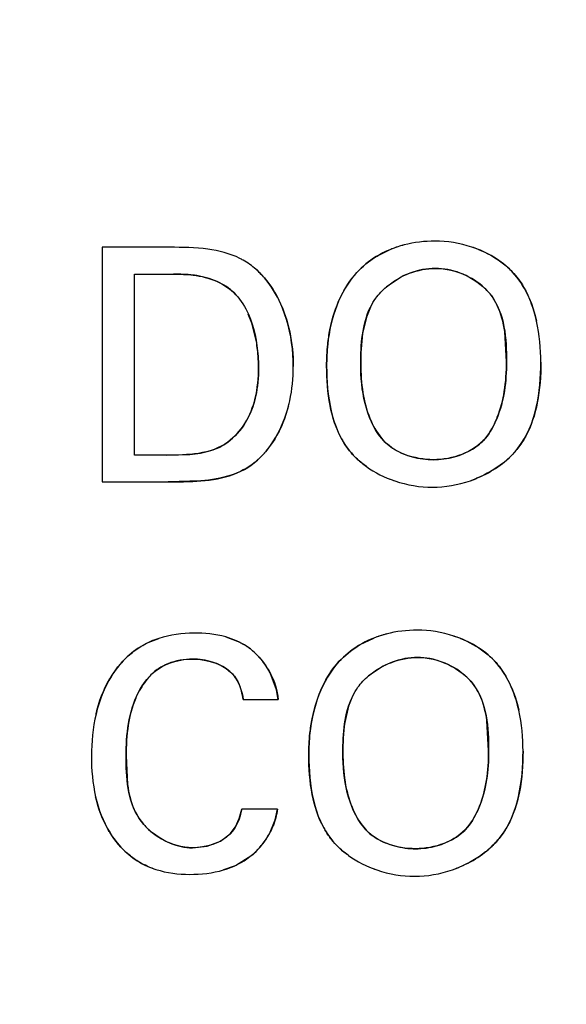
# Model space of a CAD drawing. Header units: inches. Extents: x 0 to 34, y 0 to 22.
# Tile 18 of 139: x 6.4688 to 6.5684, y 15.5916 to 15.7708. Entities that reach past the tile are written whole.
import ezdxf

# ---------------------------------------------------------------- set-up
doc = ezdxf.new("R2010")
doc.units = ezdxf.units.IN
doc.header["$LTSCALE"] = 1.87
doc.header["$MEASUREMENT"] = 0
doc.layers.get('0').update_dxf_attribs({"linetype": 'CONTINUOUS'})
doc.layers.add('DIMENSIONS', color=7, linetype='CONTINUOUS')
doc.styles.get("Standard").update_dxf_attribs({"font": 'txt', "width": 0.8})
doc.dimstyles.new('DIMSTYLE_1', dxfattribs={"dimtxt": 0.125, "dimasz": 0.18, "dimexe": 0.125, "dimexo": 0.0625, "dimgap": 0.03125, "dimtad": 0, "dimtih": 1, "dimtoh": 1, "dimdsep": 46, "dimtxsty": 'STANDARD', "dimblk": '_FILLED', "dimblk1": '_FILLED', "dimblk2": '_FILLED', "dimcen": 0.09, "dimazin": 2, "dimtp": 0.001, "dimtm": 0.001, "dimtfac": 1, "dimtofl": 0, "dimtmove": 0, "dimatfit": 3, "dimldrblk": '_FILLED', "dimfxl": 1, "dimtolj": 1, "dimarcsym": 0})

# ---------------------------------------------------------------- blocks, each defined once
blk = doc.blocks.new('*D14')
at = {"layer": 'DIMENSIONS', "color": 2, "linetype": 'CONTINUOUS'}
blk.add_line((7.2299286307, 17.8006658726), (5.3882329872, 17.8006658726), dxfattribs=at)
at = {"layer": 'DIMENSIONS', "color": 2, "linetype": 'CONTINUOUS', "insert": (5.3257329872, 17.8631658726), "char_height": 0.125, "width": 1.325, "attachment_point": 3, "line_spacing_factor": 0.9}
blk.add_mtext('88.11{\\ftxt.shx;\\W1.000000;\\H0.125000; }[3.469]', dxfattribs=at)
blk = doc.blocks.new('_FILLED')
at = {"color": 0, "linetype": 'BYBLOCK'}
blk.add_solid([(0, 0), (-1, 0.1736111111), (-1, -0.1736111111)], dxfattribs=at)
blk = doc.blocks.new('*D22')
at = {"layer": 'DIMENSIONS', "color": 2, "linetype": 'CONTINUOUS'}
blk.add_line((7.6852187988, 15.9894572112), (5.3882329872, 15.9894572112), dxfattribs=at)
at = {"layer": 'DIMENSIONS', "color": 2, "linetype": 'CONTINUOUS', "insert": (5.3257329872, 16.0519572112), "char_height": 0.125, "width": 1.325, "attachment_point": 3, "line_spacing_factor": 0.9}
blk.add_mtext('42.11{\\ftxt.shx;\\W1.000000;\\H0.125000; }[1.658]', dxfattribs=at)
blk = doc.blocks.new('*D26')
at = {"layer": 'DIMENSIONS', "color": 2, "linetype": 'CONTINUOUS'}
blk.add_line((8.0722857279, 15.7519414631), (8.0722857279, 13.6441658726), dxfattribs=at)
at = {"layer": 'DIMENSIONS', "color": 2, "linetype": 'CONTINUOUS', "insert": (8.0097857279, 13.5816658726), "char_height": 0.125, "width": 1.325, "attachment_point": 3, "rotation": 90, "line_spacing_factor": 0.9}
blk.add_mtext('50.71{\\ftxt.shx;\\W1.000000;\\H0.125000; }[1.997]', dxfattribs=at)
blk = doc.blocks.new('*D27')
at = {"layer": 'DIMENSIONS', "color": 2, "linetype": 'CONTINUOUS'}
blk.add_line((6.7232857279, 15.9961258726), (6.7232857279, 18.4881658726), dxfattribs=at)
at = {"layer": 'DIMENSIONS', "color": 2, "linetype": 'CONTINUOUS', "insert": (6.6607857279, 18.5506658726), "char_height": 0.125, "width": 1.225, "attachment_point": 1, "rotation": 90, "line_spacing_factor": 0.9}
blk.add_mtext('16.45{\\ftxt.shx;\\W1.000000;\\H0.125000; }[.648]', dxfattribs=at)

msp = doc.modelspace()

# ---------------------------------------------------------------- linework, layer by layer
at = {"color": 7, "linetype": 'CONTINUOUS'}
for p, q in [((6.4838300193, 15.7293719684), (6.4838300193, 15.6866886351)), ((6.4961869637, 15.7293719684), (6.4838300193, 15.7293719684)), ((6.4897439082, 15.6915303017), (6.4897439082, 15.7244622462)), ((6.4897439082, 15.7244622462), (6.4968369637, 15.7244622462)), ((6.4955425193, 15.6915303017), (6.4897439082, 15.6915303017)), ((6.4838300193, 15.6866886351), (6.4958341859, 15.6866886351)), ((6.5155943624, 15.6488030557), (6.5144202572, 15.6519089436)), ((6.5158800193, 15.6470150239), (6.5155943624, 15.6488030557)), ((6.5095536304, 15.6470150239), (6.5158800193, 15.6470150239)), ((6.5157577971, 15.6270900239), (6.5092550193, 15.6270900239)), ((6.5153637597, 15.6251211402), (6.5157577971, 15.6270900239)), ((6.5143051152, 15.6225973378), (6.5153637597, 15.6251211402)), ((6.5097119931, 15.6176753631), (6.5114553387, 15.6190000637))]:
    msp.add_line(p, q, dxfattribs=at)
at = {"color": 40, "linetype": 'CONTINUOUS'}
for p, q in [((6.5340886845, 15.7278672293), (6.536571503, 15.7290630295)), ((6.5382921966, 15.7239521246), (6.5356153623, 15.7221671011)), ((6.5327195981, 15.7184848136), (6.5319855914, 15.7166768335)), ((6.5111077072, 15.7155450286), (6.5104676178, 15.7171877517)), ((6.511858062, 15.712621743), (6.5111077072, 15.7155450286)), ((6.5319855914, 15.7166768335), (6.5312891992, 15.7136768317)), ((6.5574925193, 15.7084983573), (6.5571720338, 15.7140408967)), ((6.4955425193, 15.6915303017), (6.4998078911, 15.6916636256)), ((6.5319703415, 15.6894690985), (6.5313423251, 15.6899401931)), ((6.501842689, 15.6868394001), (6.4958341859, 15.6866886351)), ((6.4922437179, 15.6574148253), (6.4941796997, 15.6581776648)), ((6.5063502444, 15.6584275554), (6.5084387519, 15.6576801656)), ((6.5308400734, 15.6570394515), (6.5333228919, 15.6582352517)), ((6.5350435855, 15.6531243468), (6.5323667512, 15.6513393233)), ((6.529470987, 15.6476570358), (6.5287369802, 15.6458490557)), ((6.5287369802, 15.6458490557), (6.5280405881, 15.6428490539)), ((6.5542439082, 15.6376705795), (6.5539236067, 15.6432129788)), ((6.4882050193, 15.6367747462), (6.4884696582, 15.6315395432)), ((6.508808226, 15.6253721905), (6.5092550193, 15.6270900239)), ((6.5081080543, 15.623841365), (6.508808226, 15.6253721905)), ((6.5053727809, 15.6212471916), (6.5071869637, 15.6225872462)), ((6.5071869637, 15.6225872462), (6.5081080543, 15.623841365)), ((6.5029961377, 15.6203675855), (6.5053727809, 15.6212471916)), ((6.5002689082, 15.6200511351), (6.5029961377, 15.6203675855)), ((6.5287217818, 15.6186416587), (6.5280942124, 15.6191124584)), ((6.5109108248, 15.6185350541), (6.508301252, 15.6168986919)), ((6.5079040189, 15.6167169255), (6.5059511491, 15.6160116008))]:
    msp.add_line(p, q, dxfattribs=at)
for centre, radius, start, end in [((6.5438090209, 15.7104840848), 0.0199388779, 104.3882672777, 111.2836419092), ((6.5446508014, 15.7095740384), 0.0208842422, 68.2785763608, 71.7725125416), ((6.502173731, 15.7142503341), 0.0147442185, 42.0570712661, 48.622108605), ((6.5450535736, 15.7108169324), 0.0147732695, 110.4486503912, 117.2372717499), ((6.5022785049, 15.7143460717), 0.0146022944, 40.4038539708, 42.0535473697), ((6.5413983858, 15.7021605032), 0.0159072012, 208.775092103, 210.3260275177), ((6.5462423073, 15.7035659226), 0.0171550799, 308.5246526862, 313.3919920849), ((6.5441089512, 15.70729704), 0.021604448, 248.6208725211, 251.1898366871), ((6.5437242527, 15.707600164), 0.0219312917, 289.1462333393, 292.3404184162), ((6.5405604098, 15.639656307), 0.0199388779, 104.3882672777, 111.2836419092), ((6.5414020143, 15.6387464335), 0.0208840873, 68.2778211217, 71.7717956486), ((6.5031593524, 15.6463965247), 0.0124865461, 44.3439876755, 50.86380708), ((6.5418049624, 15.6399891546), 0.0147732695, 110.4486503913, 117.2372717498), ((6.5021363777, 15.6293085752), 0.0138967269, 313.8613900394, 331.1036250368), ((6.5028556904, 15.628904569), 0.0130717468, 331.1304244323, 337.9567210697), ((6.5381498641, 15.6313314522), 0.0159059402, 208.7720878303, 210.3232999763), ((6.5025060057, 15.6289287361), 0.0133667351, 308.9606296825, 313.8471938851), ((6.54299391, 15.6327380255), 0.0171549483, 308.5235658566, 313.3913689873), ((6.5021141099, 15.6298951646), 0.0143940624, 293.7184663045, 295.4573992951), ((6.4983938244, 15.6311475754), 0.0157763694, 246.3513840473, 252.431135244), ((6.540860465, 15.6364678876), 0.0216030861, 248.6199232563, 251.1890102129), ((6.5404757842, 15.6367725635), 0.0219314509, 289.1455885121, 292.3397813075)]:
    msp.add_arc(centre, radius, start, end, dxfattribs=at)
at = {"color": 7, "linetype": 'CONTINUOUS'}
for centre, radius, start, end in [((6.5021853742, 15.7142626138), 0.0147273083, 40.4162572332, 48.9335560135), ((6.5415647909, 15.7029197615), 0.0165219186, 227.0972416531, 234.4994786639), ((6.5021468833, 15.6293017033), 0.013884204, 312.1006422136, 331.1265143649), ((6.5383158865, 15.6320902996), 0.0165200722, 227.0933742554, 234.4963791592)]:
    msp.add_arc(centre, radius, start, end, dxfattribs=at)
for points, knots in [([(6.5388463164, 15.7297954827), (6.5370548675, 15.7293332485), (6.5338777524, 15.7280473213), (6.5312692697, 15.7258824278), (6.5302300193, 15.7247608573)], [0, 0, 0, 0, 0.5432036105, 1, 1, 1, 1]), ([(6.5629780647, 15.7159191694), (6.5622177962, 15.7192896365), (6.5596543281, 15.7252099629), (6.5539877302, 15.7284873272), (6.5511761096, 15.7294126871)], [0, 0, 0, 0, 0.5388262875, 1, 1, 1, 1]), ([(6.5118602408, 15.7253662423), (6.5111357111, 15.7259975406), (6.5101589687, 15.7266932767), (6.509116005, 15.7272459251), (6.5089111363, 15.7273481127)], [0, 0, 0, 0, 0.8057953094, 1, 1, 1, 1]), ([(6.4968369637, 15.7244622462), (6.4980343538, 15.7244622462), (6.5020391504, 15.7244229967), (6.5062850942, 15.7228503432), (6.5081897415, 15.7207316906)], [0, 0, 0, 0, 0.295921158, 1, 1, 1, 1]), ([(6.5302300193, 15.7247608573), (6.5270402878, 15.721325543), (6.5249883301, 15.7150480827), (6.5247300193, 15.7090719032), (6.5247300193, 15.7077386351)], [0, 0, 0, 0, 0.7785673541, 1, 1, 1, 1]), ([(6.5445397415, 15.7255330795), (6.5482896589, 15.7255330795), (6.5569464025, 15.7215503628), (6.5574925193, 15.7126570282), (6.5574925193, 15.7084983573)], [0, 0, 0, 0, 0.4741576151, 1, 1, 1, 1]), ([(6.532724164, 15.7184940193), (6.5330004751, 15.7190505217), (6.5337947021, 15.7203852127), (6.5348881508, 15.7215485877), (6.5356217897, 15.7221725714)], [0, 0, 0, 0, 0.400628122, 1, 1, 1, 1]), ([(6.5104681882, 15.7171864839), (6.5115328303, 15.7148200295), (6.5122049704, 15.7113921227), (6.5123341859, 15.7081505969), (6.5123341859, 15.7074400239)], [0, 0, 0, 0, 0.782394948, 1, 1, 1, 1]), ([(6.5574925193, 15.7084983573), (6.5574925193, 15.7050044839), (6.5569002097, 15.7000028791), (6.5545172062, 15.6956715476), (6.5536480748, 15.6946094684)], [0, 0, 0, 0, 0.7179815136, 1, 1, 1, 1]), ([(6.5578950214, 15.6909757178), (6.5585083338, 15.6915435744), (6.5627950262, 15.6961618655), (6.5637591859, 15.7030473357), (6.5637591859, 15.7084441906)], [0, 0, 0, 0, 0.1319514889, 1, 1, 1, 1]), ([(6.5123341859, 15.7074400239), (6.5123341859, 15.7039905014), (6.5114368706, 15.6986707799), (6.5079701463, 15.6948441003), (6.5067119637, 15.6939039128)], [0, 0, 0, 0, 0.6871307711, 1, 1, 1, 1]), ([(6.5177920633, 15.7005131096), (6.5178700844, 15.7008115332), (6.5184450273, 15.70318931), (6.5186605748, 15.705572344), (6.5186605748, 15.7076705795)], [0, 0, 0, 0, 0.1257622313, 1, 1, 1, 1]), ([(6.5247300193, 15.7077386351), (6.5247300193, 15.7024120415), (6.5256698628, 15.6957017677), (6.5298132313, 15.6912871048), (6.5303173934, 15.6908172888)], [0, 0, 0, 0, 0.8867188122, 1, 1, 1, 1]), ([(6.4958341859, 15.6866886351), (6.4973376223, 15.6866886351), (6.5026743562, 15.6866351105), (6.5085485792, 15.6876699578), (6.5115605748, 15.6901608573)], [0, 0, 0, 0, 0.2777979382, 1, 1, 1, 1]), ([(6.4941676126, 15.6581737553), (6.4931471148, 15.6578432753), (6.4896845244, 15.6563539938), (6.4851716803, 15.6517334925), (6.4832919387, 15.6468438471), (6.4827182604, 15.6444043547)], [0, 0, 0, 0, 0.1712873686, 0.60194381, 1, 1, 1, 1]), ([(6.5144202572, 15.6519089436), (6.5134119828, 15.6538281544), (6.5109632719, 15.6566742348), (6.5077103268, 15.6580529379), (6.5063439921, 15.6584292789)], [0, 0, 0, 0, 0.598103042, 1, 1, 1, 1]), ([(6.5355977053, 15.6589677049), (6.5338062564, 15.6585054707), (6.5306291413, 15.6572195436), (6.5280206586, 15.6550546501), (6.5269814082, 15.6539330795)], [0, 0, 0, 0, 0.5432036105, 1, 1, 1, 1]), ([(6.5597295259, 15.6450904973), (6.5589692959, 15.6484612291), (6.5564059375, 15.6543818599), (6.5507391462, 15.6576594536), (6.5479275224, 15.6585848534)], [0, 0, 0, 0, 0.5388429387, 1, 1, 1, 1]), ([(6.5412911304, 15.6547053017), (6.5450412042, 15.6547053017), (6.553698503, 15.6507229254), (6.5542439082, 15.6418292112), (6.5542439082, 15.6376705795)], [0, 0, 0, 0, 0.4741703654, 1, 1, 1, 1]), ([(6.4882050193, 15.6367747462), (6.4882050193, 15.6406716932), (6.4888163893, 15.6467304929), (6.493874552, 15.653380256), (6.4981710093, 15.6544066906), (6.5003300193, 15.6544066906)], [0, 0, 0, 0, 0.4890744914, 0.7290400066, 1, 1, 1, 1]), ([(6.5003300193, 15.6544066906), (6.5030727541, 15.6544066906), (6.5080322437, 15.6528881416), (6.5093132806, 15.6485119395), (6.5095536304, 15.6470150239)], [0, 0, 0, 0, 0.6440123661, 1, 1, 1, 1]), ([(6.5269814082, 15.6539330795), (6.5237922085, 15.65049739), (6.521740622, 15.6442201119), (6.5214827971, 15.6382440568), (6.5214827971, 15.6369108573)], [0, 0, 0, 0, 0.7785730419, 1, 1, 1, 1]), ([(6.5294755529, 15.6476662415), (6.5297518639, 15.648222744), (6.530546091, 15.6495574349), (6.5316395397, 15.65072081), (6.5323731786, 15.6513447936)], [0, 0, 0, 0, 0.400628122, 1, 1, 1, 1]), ([(6.5002689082, 15.6200511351), (6.4965787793, 15.6200511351), (6.4885590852, 15.6246362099), (6.4882050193, 15.6329022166), (6.4882050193, 15.6367747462)], [0, 0, 0, 0, 0.4879407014, 1, 1, 1, 1]), ([(6.5214827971, 15.6369108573), (6.5214827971, 15.6315843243), (6.5224220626, 15.6248742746), (6.5265649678, 15.6204596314), (6.5270689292, 15.6199899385)], [0, 0, 0, 0, 0.8867506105, 1, 1, 1, 1]), ([(6.5542439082, 15.6376705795), (6.5542439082, 15.6341767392), (6.55365255, 15.6291748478), (6.5512688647, 15.6248436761), (6.5503994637, 15.6237816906)], [0, 0, 0, 0, 0.717965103, 1, 1, 1, 1]), ([(6.5546463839, 15.6201477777), (6.5552597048, 15.6207156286), (6.5595461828, 15.6253335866), (6.5605105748, 15.6322185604), (6.5605105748, 15.6376150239)], [0, 0, 0, 0, 0.1319601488, 1, 1, 1, 1]), ([(6.4826515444, 15.629332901), (6.4831714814, 15.627049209), (6.4849035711, 15.6223900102), (6.4892048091, 15.6178896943), (6.4925988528, 15.6164348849), (6.4936377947, 15.616105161)], [0, 0, 0, 0, 0.3871401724, 0.8191289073, 1, 1, 1, 1])]:
    msp.add_open_spline(points, degree=3, knots=knots, dxfattribs=at)
for points in [[(6.5444786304, 15.7304969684), (6.5426059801, 15.7304969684), (6.5406913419, 15.7302715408), (6.5388463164, 15.7297954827)], [(6.5511761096, 15.7294126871), (6.5489911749, 15.7301317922), (6.5466864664, 15.7304969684), (6.5444786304, 15.7304969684)], [(6.5030862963, 15.7290269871), (6.5008039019, 15.7293386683), (6.4984478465, 15.7293719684), (6.4961869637, 15.7293719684)], [(6.5089111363, 15.7273481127), (6.5071088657, 15.7282470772), (6.505127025, 15.7287483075), (6.5030862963, 15.7290269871)], [(6.5356217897, 15.7221725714), (6.5380819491, 15.7242650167), (6.5414221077, 15.7255330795), (6.5445397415, 15.7255330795)], [(6.5186605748, 15.7076705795), (6.5186605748, 15.7133294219), (6.5170715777, 15.7195064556), (6.5133980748, 15.7238108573)], [(6.5081897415, 15.7207316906), (6.5091348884, 15.7196928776), (6.5098829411, 15.7184873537), (6.5104681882, 15.7171864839)], [(6.5309425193, 15.7080914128), (6.5309425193, 15.7115734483), (6.5311759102, 15.7153757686), (6.532724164, 15.7184940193)], [(6.5637591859, 15.7084441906), (6.5637591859, 15.7108785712), (6.5635356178, 15.7134473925), (6.5629780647, 15.7159191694)], [(6.5347272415, 15.6946094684), (6.5317944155, 15.6982407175), (6.5309425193, 15.7034237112), (6.5309425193, 15.7080914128)], [(6.5115605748, 15.6901608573), (6.5146999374, 15.6926720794), (6.5167529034, 15.6965384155), (6.5177920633, 15.7005131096)], [(6.5441869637, 15.6907025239), (6.540775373, 15.6907025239), (6.5368648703, 15.6919506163), (6.5347272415, 15.6946094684)], [(6.5536480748, 15.6946094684), (6.5514544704, 15.6919960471), (6.5475989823, 15.6907025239), (6.5441869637, 15.6907025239)], [(6.5067119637, 15.6939039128), (6.5036757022, 15.6916084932), (6.4993488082, 15.6915303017), (6.4955425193, 15.6915303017)], [(6.550919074, 15.6868826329), (6.5535086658, 15.6877821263), (6.5559432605, 15.6891686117), (6.5578950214, 15.6909757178)], [(6.5319703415, 15.6894690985), (6.533528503, 15.6883546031), (6.5352991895, 15.6874736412), (6.5371526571, 15.6868431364)], [(6.5371526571, 15.6868431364), (6.5393940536, 15.6860806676), (6.5417565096, 15.6856844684), (6.5440105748, 15.6856844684)], [(6.5440105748, 15.6856844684), (6.5462864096, 15.6856844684), (6.5486616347, 15.6860985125), (6.550919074, 15.6868826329)], [(6.5005675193, 15.6591275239), (6.4984290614, 15.6591275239), (6.4962266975, 15.6588405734), (6.4941676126, 15.6581737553)], [(6.5063439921, 15.6584292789), (6.5044685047, 15.65894586), (6.5024818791, 15.6591275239), (6.5005675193, 15.6591275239)], [(6.5412300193, 15.6596691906), (6.539357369, 15.6596691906), (6.5374427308, 15.6594437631), (6.5355977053, 15.6589677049)], [(6.5479275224, 15.6585848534), (6.5457425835, 15.6593039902), (6.5434378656, 15.6596691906), (6.5412300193, 15.6596691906)], [(6.5323731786, 15.6513447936), (6.534833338, 15.6534372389), (6.5381734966, 15.6547053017), (6.5412911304, 15.6547053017)], [(6.5276939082, 15.6372636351), (6.5276939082, 15.6407456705), (6.5279272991, 15.6445479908), (6.5294755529, 15.6476662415)], [(6.4827182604, 15.6444043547), (6.4821254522, 15.641883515), (6.4818841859, 15.6392656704), (6.4818841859, 15.6367205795)], [(6.5605105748, 15.6376150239), (6.5605105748, 15.6400495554), (6.5602870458, 15.6426185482), (6.5597295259, 15.6450904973)], [(6.4818841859, 15.6367205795), (6.4818841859, 15.6342742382), (6.4820995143, 15.6317575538), (6.4826515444, 15.629332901)], [(6.5314786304, 15.6237816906), (6.5285458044, 15.6274129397), (6.5276939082, 15.6325959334), (6.5276939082, 15.6372636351)], [(6.5092550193, 15.6270900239), (6.5089688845, 15.6254633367), (6.5083114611, 15.6237969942), (6.5071869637, 15.6225872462)], [(6.5071869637, 15.6225872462), (6.5054750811, 15.6208260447), (6.502724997, 15.6200511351), (6.5002689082, 15.6200511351)], [(6.5409383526, 15.6198747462), (6.5375267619, 15.6198747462), (6.5336162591, 15.6211228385), (6.5314786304, 15.6237816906)], [(6.5503994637, 15.6237816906), (6.5482058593, 15.6211682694), (6.5443503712, 15.6198747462), (6.5409383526, 15.6198747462)], [(6.5287217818, 15.6186416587), (6.5302799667, 15.6175270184), (6.5320507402, 15.6166459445), (6.5339043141, 15.6160153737)], [(6.5476704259, 15.6160548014), (6.5502600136, 15.616954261), (6.5526946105, 15.6183407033), (6.5546463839, 15.6201477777)], [(6.505957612, 15.6160134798), (6.5072777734, 15.6163975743), (6.508547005, 15.6169383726), (6.5097119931, 15.6176753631)], [(6.4936377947, 15.616105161), (6.4956206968, 15.6154758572), (6.4977393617, 15.6152094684), (6.4997939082, 15.6152094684)], [(6.4997939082, 15.6152094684), (6.5018418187, 15.6152094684), (6.5039581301, 15.6154317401), (6.505957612, 15.6160134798)], [(6.5339043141, 15.6160153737), (6.5361456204, 15.6152528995), (6.5385079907, 15.6148566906), (6.5407619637, 15.6148566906)], [(6.5407619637, 15.6148566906), (6.5430377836, 15.6148566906), (6.545412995, 15.6152707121), (6.5476704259, 15.6160548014)]]:
    msp.add_open_spline(points, degree=3, dxfattribs=at)
at = {"color": 40, "linetype": 'CONTINUOUS'}
for points in [[(6.5030862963, 15.7290269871), (6.5030883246, 15.7290267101), (6.5030903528, 15.7290264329), (6.503092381, 15.7290261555)], [(6.5511761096, 15.7294126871), (6.5511784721, 15.7294119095), (6.5511808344, 15.7294111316), (6.5511831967, 15.7294103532)], [(6.5523799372, 15.7289753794), (6.5539315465, 15.7283569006), (6.5553984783, 15.7275522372), (6.5566973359, 15.7265657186)], [(6.5089111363, 15.7273481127), (6.5089135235, 15.727346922), (6.5089159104, 15.7273457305), (6.508918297, 15.7273445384)], [(6.5118602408, 15.7253662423), (6.5118802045, 15.7253488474), (6.5119001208, 15.7253313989), (6.5119199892, 15.7253138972)], [(6.5272308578, 15.7202529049), (6.5280148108, 15.7219080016), (6.5290049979, 15.7234415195), (6.5302300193, 15.7247608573)], [(6.5445397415, 15.7255330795), (6.5430005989, 15.7255330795), (6.5414072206, 15.7252240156), (6.5398922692, 15.7246592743)], [(6.5490484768, 15.7246850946), (6.5475809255, 15.7252339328), (6.5460322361, 15.7255330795), (6.5445397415, 15.7255330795)], [(6.553085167, 15.7223262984), (6.5519141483, 15.7233309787), (6.5505222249, 15.7241339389), (6.5490484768, 15.7246850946)], [(6.5052800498, 15.7228971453), (6.5040439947, 15.7235170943), (6.5026786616, 15.7239336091), (6.5013123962, 15.7241734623)], [(6.5081897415, 15.7207316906), (6.507383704, 15.7216282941), (6.5063833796, 15.7223437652), (6.5052800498, 15.7228971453)], [(6.5133980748, 15.7238108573), (6.5145079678, 15.7225103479), (6.5154275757, 15.7210388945), (6.5161705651, 15.7194624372)], [(6.560609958, 15.7221385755), (6.5617182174, 15.7202508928), (6.5624817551, 15.7181212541), (6.5629791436, 15.7159143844)], [(6.5161705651, 15.7194624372), (6.5169880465, 15.7177279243), (6.5175917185, 15.7158662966), (6.5179997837, 15.7139653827)], [(6.5253399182, 15.7144007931), (6.5257409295, 15.7164170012), (6.5263580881, 15.7184102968), (6.5272308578, 15.7202529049)], [(6.532724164, 15.7184940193), (6.5327226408, 15.7184909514), (6.5327211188, 15.7184878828), (6.5327195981, 15.7184848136)], [(6.5571720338, 15.7140408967), (6.5569303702, 15.7157114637), (6.556513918, 15.7173366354), (6.5558043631, 15.7188029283)], [(6.5179997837, 15.7139653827), (6.5184483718, 15.7118756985), (6.5186605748, 15.709738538), (6.5186605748, 15.7076705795)], [(6.5312891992, 15.7136768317), (6.5310064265, 15.7118232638), (6.5309425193, 15.709913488), (6.5309425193, 15.7080914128)], [(6.5570954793, 15.7031407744), (6.5573821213, 15.7049128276), (6.5574925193, 15.7067182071), (6.5574925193, 15.7084983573)], [(6.5637591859, 15.7084441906), (6.5637591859, 15.7060362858), (6.5635925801, 15.7035129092), (6.5631113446, 15.7010773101)], [(6.5117189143, 15.7018889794), (6.5121591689, 15.703705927), (6.5123341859, 15.7056021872), (6.5123341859, 15.7074400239)], [(6.5253557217, 15.7005619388), (6.5248909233, 15.7029372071), (6.5247300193, 15.7053981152), (6.5247300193, 15.7077386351)], [(6.5309425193, 15.7080914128), (6.5309425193, 15.7063906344), (6.5310556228, 15.7046214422), (6.531341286, 15.7028838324)], [(6.531341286, 15.7028838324), (6.5316027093, 15.7012936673), (6.5320086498, 15.699729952), (6.5326046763, 15.6982693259)], [(6.5558258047, 15.6984307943), (6.5564279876, 15.6999437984), (6.5568346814, 15.7015284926), (6.5570954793, 15.7031407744)], [(6.5177918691, 15.7005123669), (6.5172400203, 15.6984018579), (6.516402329, 15.6963219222), (6.5152679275, 15.6944592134)], [(6.527455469, 15.6945032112), (6.5264394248, 15.6963529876), (6.5257743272, 15.6984227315), (6.5253557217, 15.7005619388)], [(6.5631113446, 15.7010773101), (6.5626793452, 15.698890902), (6.5619938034, 15.6967752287), (6.5609476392, 15.69487732)], [(6.5326046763, 15.6982693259), (6.5331447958, 15.6969457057), (6.5338410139, 15.6957067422), (6.5347272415, 15.6946094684)], [(6.5067119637, 15.6939039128), (6.5079353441, 15.6948180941), (6.5089946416, 15.6959753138), (6.5098181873, 15.6972736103)], [(6.5152679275, 15.6944592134), (6.5142660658, 15.6928141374), (6.513032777, 15.6913384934), (6.5115605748, 15.6901608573)], [(6.5347272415, 15.6946094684), (6.5353690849, 15.6938111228), (6.5361707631, 15.6931399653), (6.5370707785, 15.6925915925)], [(6.5512756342, 15.6926092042), (6.5521785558, 15.6931570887), (6.5529884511, 15.6938236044), (6.5536480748, 15.6946094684)], [(6.4998078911, 15.6916636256), (6.501126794, 15.6917768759), (6.5024303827, 15.6919856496), (6.503651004, 15.692369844)], [(6.503651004, 15.692369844), (6.5047560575, 15.6927176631), (6.5057931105, 15.693209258), (6.5067119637, 15.6939039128)], [(6.5370707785, 15.6925915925), (6.5380656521, 15.6919854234), (6.5391806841, 15.6915292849), (6.5403328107, 15.6912172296)], [(6.5480238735, 15.6912279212), (6.5491697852, 15.6915445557), (6.5502793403, 15.6920046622), (6.5512756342, 15.6926092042)], [(6.5403328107, 15.6912172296), (6.5416096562, 15.6908713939), (6.5429320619, 15.6907025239), (6.5441869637, 15.6907025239)], [(6.5441869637, 15.6907025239), (6.5454408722, 15.6907025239), (6.5467546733, 15.69087722), (6.5480238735, 15.6912279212)], [(6.5115605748, 15.6901608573), (6.5103183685, 15.6891335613), (6.5088668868, 15.6884028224), (6.5073121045, 15.6878861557)], [(6.5569273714, 15.6901448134), (6.5554752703, 15.6889874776), (6.5538167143, 15.688036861), (6.5520605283, 15.6873149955)], [(6.5073121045, 15.6878861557), (6.5055690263, 15.6873069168), (6.5036961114, 15.6869967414), (6.501842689, 15.6868394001)], [(6.5371526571, 15.6868431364), (6.5371494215, 15.686844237), (6.5371461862, 15.6868453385), (6.5371429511, 15.6868464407)], [(6.5063439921, 15.6584292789), (6.5063460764, 15.6584287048), (6.5063481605, 15.6584281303), (6.5063502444, 15.6584275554)], [(6.5479275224, 15.6585848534), (6.5479298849, 15.6585840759), (6.5479322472, 15.6585832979), (6.5479346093, 15.6585825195)], [(6.5491313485, 15.6581475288), (6.5506829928, 15.6575290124), (6.5521499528, 15.6567243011), (6.5534488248, 15.6557377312)], [(6.5120891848, 15.6551241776), (6.5130137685, 15.6541794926), (6.5138050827, 15.6530815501), (6.5144239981, 15.651901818)], [(6.5412911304, 15.6547053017), (6.5397519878, 15.6547053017), (6.5381586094, 15.6543962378), (6.5366436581, 15.6538314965)], [(6.5458004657, 15.6538572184), (6.544332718, 15.6544061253), (6.5427838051, 15.6547053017), (6.5412911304, 15.6547053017)], [(6.5003300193, 15.6544066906), (6.4988048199, 15.6544066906), (6.4972199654, 15.6541350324), (6.4957873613, 15.6535485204)], [(6.5039319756, 15.6538570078), (6.5027514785, 15.6542288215), (6.501499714, 15.6544066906), (6.5003300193, 15.6544066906)], [(6.5067998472, 15.6523972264), (6.5059715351, 15.6530441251), (6.5049798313, 15.6535269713), (6.5039319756, 15.6538570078)], [(6.5239827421, 15.6494248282), (6.5247665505, 15.6510799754), (6.5257565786, 15.6526135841), (6.5269814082, 15.6539330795)], [(6.5498373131, 15.6514983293), (6.5486662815, 15.6525030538), (6.5472742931, 15.6533060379), (6.5458004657, 15.6538572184)], [(6.5144239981, 15.651901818), (6.5152331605, 15.6503594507), (6.515747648, 15.6486772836), (6.5158800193, 15.6470150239)], [(6.55736147, 15.6513103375), (6.5584697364, 15.6494225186), (6.5592332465, 15.6472927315), (6.5597306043, 15.6450857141)], [(6.4827209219, 15.6444156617), (6.4832505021, 15.6466633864), (6.4840597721, 15.6488337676), (6.4852269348, 15.6508064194)], [(6.5095536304, 15.6470150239), (6.5093839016, 15.648072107), (6.5091066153, 15.6491595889), (6.5086335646, 15.6501284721)], [(6.5220922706, 15.6435727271), (6.5224931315, 15.6455889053), (6.523110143, 15.6475821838), (6.5239827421, 15.6494248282)], [(6.5294755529, 15.6476662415), (6.5294740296, 15.6476631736), (6.5294725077, 15.647660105), (6.529470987, 15.6476570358)], [(6.5539236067, 15.6432129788), (6.55368204, 15.6448835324), (6.5532657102, 15.6465086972), (6.5525562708, 15.647974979)], [(6.4899444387, 15.647260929), (6.4892792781, 15.6457053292), (6.4888537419, 15.6440610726), (6.4885901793, 15.6423849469)], [(6.4827182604, 15.6444043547), (6.4827191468, 15.6444081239), (6.4827200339, 15.6444118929), (6.4827209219, 15.6444156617)], [(6.4885901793, 15.6423849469), (6.4882982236, 15.6405282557), (6.4882050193, 15.6386324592), (6.4882050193, 15.6367747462)], [(6.5280405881, 15.6428490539), (6.5277578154, 15.640995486), (6.5276939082, 15.6390857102), (6.5276939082, 15.6372636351)], [(6.5221082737, 15.6297342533), (6.5216436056, 15.6321095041), (6.5214827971, 15.6345703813), (6.5214827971, 15.6369108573)], [(6.5276939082, 15.6372636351), (6.5276939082, 15.6355628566), (6.5278070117, 15.6337936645), (6.5280926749, 15.6320560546)], [(6.5538471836, 15.6323128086), (6.5541336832, 15.6340849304), (6.5542439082, 15.6358903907), (6.5542439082, 15.6376705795)], [(6.5605105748, 15.6376150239), (6.5605105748, 15.6352072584), (6.5603439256, 15.6326840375), (6.5598626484, 15.6302485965)], [(6.4884696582, 15.6315395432), (6.4886761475, 15.6299725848), (6.4890398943, 15.6284415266), (6.489676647, 15.6270302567)], [(6.5280926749, 15.6320560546), (6.5283540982, 15.6304658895), (6.5287600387, 15.6289021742), (6.5293560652, 15.6274415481)], [(6.5525776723, 15.6276027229), (6.5531799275, 15.629115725), (6.5535865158, 15.6307004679), (6.5538471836, 15.6323128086)], [(6.5242076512, 15.6236754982), (6.5231917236, 15.625525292), (6.5225267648, 15.6275950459), (6.5221082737, 15.6297342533)], [(6.5598626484, 15.6302485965), (6.5594306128, 15.6280623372), (6.5587450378, 15.6259468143), (6.5576988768, 15.6240490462)], [(6.4850148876, 15.623185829), (6.4839011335, 15.6250876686), (6.4831414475, 15.6271779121), (6.4826496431, 15.6293412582)], [(6.5157577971, 15.6270900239), (6.5156481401, 15.6260429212), (6.5153769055, 15.6250008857), (6.5149719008, 15.6239986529)], [(6.5293560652, 15.6274415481), (6.5298961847, 15.6261179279), (6.5305924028, 15.6248789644), (6.5314786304, 15.6237816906)], [(6.492291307, 15.6234015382), (6.4934327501, 15.6223352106), (6.4947954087, 15.6214637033), (6.4962437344, 15.6208770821)], [(6.5314786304, 15.6237816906), (6.5321204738, 15.622983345), (6.532922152, 15.6223121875), (6.5338221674, 15.6217638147)], [(6.5480270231, 15.6217814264), (6.5489299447, 15.6223293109), (6.5497398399, 15.6229958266), (6.5503994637, 15.6237816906)], [(6.4962437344, 15.6208770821), (6.4975489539, 15.6203484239), (6.4989237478, 15.6200511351), (6.5002689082, 15.6200511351)], [(6.5338221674, 15.6217638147), (6.534817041, 15.6211576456), (6.535932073, 15.6207015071), (6.5370841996, 15.6203894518)], [(6.5447752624, 15.6204001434), (6.5459211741, 15.6207167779), (6.5470307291, 15.6211768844), (6.5480270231, 15.6217814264)], [(6.5370841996, 15.6203894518), (6.538361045, 15.6200436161), (6.5396834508, 15.6198747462), (6.5409383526, 15.6198747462)], [(6.5409383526, 15.6198747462), (6.5421922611, 15.6198747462), (6.5435060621, 15.6200494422), (6.5447752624, 15.6204001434)], [(6.5536786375, 15.6193168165), (6.5522265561, 15.6181595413), (6.5505680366, 15.6172089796), (6.5488118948, 15.6164871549)], [(6.4936377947, 15.616105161), (6.4936357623, 15.6161058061), (6.49363373, 15.6161064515), (6.4936316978, 15.6161070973)], [(6.5339043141, 15.6160153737), (6.5339010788, 15.6160164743), (6.5338978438, 15.6160175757), (6.533894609, 15.6160186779)]]:
    msp.add_open_spline(points, degree=3, dxfattribs=at)
for points, knots in [([(6.5302300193, 15.7247608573), (6.5312692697, 15.7258824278), (6.5325564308, 15.7269506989), (6.533982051, 15.7278049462), (6.5340886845, 15.7278672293)], [0, 0, 0, 0, 0.9257159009, 1, 1, 1, 1]), ([(6.5566973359, 15.7265657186), (6.5573644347, 15.7260590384), (6.5588536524, 15.7247326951), (6.5600247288, 15.7231353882), (6.560609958, 15.7221385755)], [0, 0, 0, 0, 0.4181810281, 1, 1, 1, 1]), ([(6.5013123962, 15.7241734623), (6.5010164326, 15.7242254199), (6.4995090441, 15.7244477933), (6.4980343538, 15.7244622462), (6.4968369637, 15.7244622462)], [0, 0, 0, 0, 0.1963709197, 1, 1, 1, 1]), ([(6.5558043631, 15.7188029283), (6.5554893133, 15.7194539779), (6.5547262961, 15.7207222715), (6.5536778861, 15.7218177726), (6.553085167, 15.7223262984)], [0, 0, 0, 0, 0.488630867, 1, 1, 1, 1]), ([(6.5247300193, 15.7077386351), (6.5247300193, 15.7090719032), (6.5248251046, 15.7112717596), (6.5251632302, 15.7135124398), (6.5253399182, 15.7144007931)], [0, 0, 0, 0, 0.6015489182, 1, 1, 1, 1]), ([(6.5123341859, 15.7074400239), (6.5123341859, 15.7081505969), (6.5122663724, 15.709851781), (6.5120490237, 15.7116042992), (6.511858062, 15.712621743)], [0, 0, 0, 0, 0.4146361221, 1, 1, 1, 1]), ([(6.5098181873, 15.6972736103), (6.5098416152, 15.6973105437), (6.5107268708, 15.6987219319), (6.5113328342, 15.7002956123), (6.5117189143, 15.7018889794)], [0, 0, 0, 0, 0.0262489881, 1, 1, 1, 1]), ([(6.5536480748, 15.6946094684), (6.5545172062, 15.6956715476), (6.5552353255, 15.6969767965), (6.555790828, 15.6983429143), (6.5558258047, 15.6984307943)], [0, 0, 0, 0, 0.9358487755, 1, 1, 1, 1]), ([(6.5313423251, 15.6899401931), (6.5304404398, 15.6906497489), (6.5290864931, 15.6919624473), (6.5280387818, 15.6934945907), (6.5276678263, 15.6941286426)], [0, 0, 0, 0, 0.6044201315, 1, 1, 1, 1]), ([(6.5609476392, 15.69487732), (6.5605471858, 15.6941508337), (6.5596770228, 15.6928174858), (6.5585900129, 15.6916321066), (6.5580276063, 15.6910998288)], [0, 0, 0, 0, 0.5209285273, 1, 1, 1, 1]), ([(6.4891102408, 15.6554119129), (6.4897767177, 15.6559653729), (6.4907979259, 15.6566803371), (6.4919012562, 15.6572530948), (6.4922437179, 15.6574148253)], [0, 0, 0, 0, 0.6954897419, 1, 1, 1, 1]), ([(6.5084387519, 15.6576801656), (6.5090484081, 15.6574051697), (6.5099414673, 15.656916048), (6.5107670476, 15.6563038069), (6.5110404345, 15.6560816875)], [0, 0, 0, 0, 0.6583920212, 1, 1, 1, 1]), ([(6.5269814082, 15.6539330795), (6.5280206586, 15.6550546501), (6.5293078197, 15.6561229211), (6.5307334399, 15.6569771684), (6.5308400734, 15.6570394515)], [0, 0, 0, 0, 0.9257159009, 1, 1, 1, 1]), ([(6.4852269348, 15.6508064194), (6.4853244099, 15.6509711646), (6.4863765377, 15.6526904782), (6.487710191, 15.6542492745), (6.4891102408, 15.6554119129)], [0, 0, 0, 0, 0.0950182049, 1, 1, 1, 1]), ([(6.5534488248, 15.6557377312), (6.5541158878, 15.6552310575), (6.5556051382, 15.6539046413), (6.5567762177, 15.652307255), (6.55736147, 15.6513103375)], [0, 0, 0, 0, 0.4181492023, 1, 1, 1, 1]), ([(6.4957873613, 15.6535485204), (6.4951920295, 15.65330479), (6.4939203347, 15.6526385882), (6.492855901, 15.6516853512), (6.4923279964, 15.651097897)], [0, 0, 0, 0, 0.4474656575, 1, 1, 1, 1]), ([(6.4923279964, 15.651097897), (6.4915661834, 15.6502501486), (6.4907257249, 15.6489634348), (6.4900880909, 15.6475968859), (6.4899444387, 15.647260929)], [0, 0, 0, 0, 0.7571825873, 1, 1, 1, 1]), ([(6.5086335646, 15.6501284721), (6.5084367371, 15.6505316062), (6.5079290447, 15.6513735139), (6.5072264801, 15.6520640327), (6.5067998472, 15.6523972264)], [0, 0, 0, 0, 0.4544462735, 1, 1, 1, 1]), ([(6.5525562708, 15.647974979), (6.5522412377, 15.6486260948), (6.5514783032, 15.6498943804), (6.5504299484, 15.6509898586), (6.5498373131, 15.6514983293)], [0, 0, 0, 0, 0.4886801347, 1, 1, 1, 1]), ([(6.5214827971, 15.6369108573), (6.5214827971, 15.6382440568), (6.5215777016, 15.640443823), (6.5219156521, 15.6426844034), (6.5220922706, 15.6435727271)], [0, 0, 0, 0, 0.6015456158, 1, 1, 1, 1]), ([(6.5503994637, 15.6237816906), (6.5512688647, 15.6248436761), (6.5519871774, 15.6261488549), (6.5525427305, 15.6275149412), (6.5525776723, 15.6276027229)], [0, 0, 0, 0, 0.9359189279, 1, 1, 1, 1]), ([(6.489676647, 15.6270302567), (6.4899309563, 15.6264666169), (6.4906406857, 15.6251691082), (6.4916395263, 15.6240104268), (6.492291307, 15.6234015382)], [0, 0, 0, 0, 0.4196754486, 1, 1, 1, 1]), ([(6.5576988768, 15.6240490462), (6.5572984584, 15.6233226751), (6.5564283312, 15.621989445), (6.5553413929, 15.6208041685), (6.554778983, 15.6202718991)], [0, 0, 0, 0, 0.5208932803, 1, 1, 1, 1]), ([(6.4887464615, 15.6187459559), (6.4873517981, 15.6199004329), (6.4860761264, 15.621413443), (6.4850783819, 15.6230774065), (6.4850148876, 15.623185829)], [0, 0, 0, 0, 0.9352087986, 1, 1, 1, 1]), ([(6.5280942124, 15.6191124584), (6.5271923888, 15.6198220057), (6.525838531, 15.6211346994), (6.5247909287, 15.622666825), (6.5244200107, 15.6233008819)], [0, 0, 0, 0, 0.6044117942, 1, 1, 1, 1]), ([(6.4920655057, 15.6166960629), (6.4915841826, 15.6169074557), (6.4904183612, 15.6174951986), (6.4893483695, 15.6182477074), (6.4887464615, 15.6187459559)], [0, 0, 0, 0, 0.4023632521, 1, 1, 1, 1])]:
    msp.add_open_spline(points, degree=3, knots=knots, dxfattribs=at)

# ---------------------------------------------------------------- dimensions: what is measured, and where the dimension line sits
at = {"layer": 'DIMENSIONS', "color": 2, "linetype": 'CONTINUOUS'}
for feature_location, offset, dtype, origin, picture, middle in [((6.7232857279, 15.9961258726), (0, 2.4920399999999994), 1, (6.0757329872, 15.6642883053), '*D27', (6.7232857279, 19.1631658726)), ((7.2299286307, 17.8006658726), (-1.8416956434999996, 0), 0, (7.2924286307, 14.3316658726), '*D14', (4.6632329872, 17.8006658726)), ((7.6852187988, 15.9894572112), (-2.2969858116, 0), 0, (7.7477187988, 14.3316658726), '*D22', (4.6632329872, 15.9894572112)), ((8.0722857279, 15.7519414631), (0, -2.1077755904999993), 1, (6.0757329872, 15.8144414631), '*D26', (8.0722857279, 12.9191658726))]:
    dim = msp.add_ordinate_dim(feature_location=feature_location, offset=offset, dtype=dtype, origin=origin, dimstyle='DIMSTYLE_1', dxfattribs=at)
    dim.commit()
    dim.dimension.update_dxf_attribs({"geometry": picture, "text_midpoint": middle})

doc.saveas('drawing.dxf')
